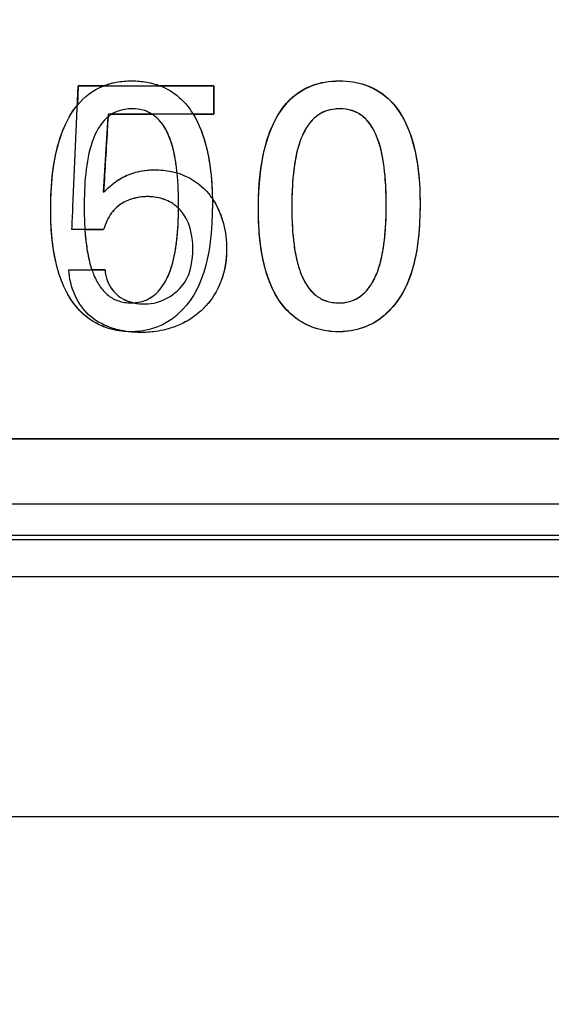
# Model space of a CAD drawing. Header units: inches. Extents: x 0 to 34, y 0 to 22.
# Tile 59 of 73: x 29.15 to 29.319, y 10.546 to 10.86. Entities that reach past the tile are written whole.
import ezdxf

# ---------------------------------------------------------------- set-up
doc = ezdxf.new("R2010")
doc.units = ezdxf.units.IN
doc.header["$LTSCALE"] = 1.87
doc.header["$MEASUREMENT"] = 0
doc.layers.get('0').update_dxf_attribs({"linetype": 'CONTINUOUS'})
doc.layers.add('DATUMCURVES', color=7, linetype='CONTINUOUS')
doc.layers.add('DIMENSIONS', color=7, linetype='CONTINUOUS')
doc.styles.get("Standard").update_dxf_attribs({"font": 'txt', "width": 0.8})
doc.dimstyles.new('DIMSTYLE_1', dxfattribs={"dimtxt": 0.125, "dimasz": 0.18, "dimexe": 0.18, "dimexo": 0.0625, "dimgap": 0.09, "dimtad": 0, "dimtih": 1, "dimtoh": 1, "dimdec": 3, "dimzin": 4, "dimdsep": 46, "dimtxsty": 'STANDARD', "dimblk": '_FILLED', "dimblk1": '_FILLED', "dimblk2": '_FILLED', "dimcen": 0.09, "dimadec": 0, "dimazin": 0, "dimtp": 0.001, "dimtm": 0.001, "dimtfac": 1, "dimtdec": 3, "dimtofl": 0, "dimtmove": 0, "dimatfit": 3, "dimldrblk": '_FILLED', "dimfxl": 1, "dimtolj": 1, "dimtzin": 4, "dimarcsym": 0})

# ---------------------------------------------------------------- blocks, each defined once
blk = doc.blocks.new('_FILLED')
at = {"color": 0, "linetype": 'BYBLOCK'}
blk.add_solid([(0, 0), (-1, 0.1736), (-1, -0.1736)], dxfattribs=at)
blk = doc.blocks.new('*D5')
at = {"layer": 'DIMENSIONS', "color": 2, "linetype": 'CONTINUOUS'}
for p, q in [((31.31045, 11.30172), (31.31045, 11.66172)), ((28.97312, 11.30172), (31.43545, 11.30172)), ((30.1651, 10.55572), (31.43545, 10.55572)), ((31.31045, 10.55572), (31.31045, 10.19572))]:
    blk.add_line(p, q, dxfattribs=at)
at = {"layer": 'DIMENSIONS', "color": 2, "linetype": 'CONTINUOUS', "xscale": 0.18, "yscale": 0.18, "zscale": 0.18}
for p, rotation in [((31.31045, 11.30172), 270), ((31.31045, 10.55572), 90)]:
    blk.add_blockref('_FILLED', p, dxfattribs=dict(at, rotation=rotation))
at = {"layer": 'DIMENSIONS', "color": 2, "linetype": 'CONTINUOUS', "width": 0.8}
for s, p in [('[', (31.22295, 10.8861)), (']', (31.82295, 10.8861)), ('.746', (30.69795, 10.8861)), ('18.95', (31.32295, 10.8861))]:
    blk.add_text(s, height=0.125, dxfattribs=at).set_placement(p)

msp = doc.modelspace()

# ---------------------------------------------------------------- linework, layer by layer
at = {"color": 7, "linetype": 'CONTINUOUS'}
for p, q in [((29.16832, 10.83879), (29.16805, 10.83263)), ((29.17643, 10.83879), (29.16832, 10.83879)), ((29.21154, 10.83879), (29.19444, 10.83879)), ((29.21154, 10.82979), (29.21154, 10.83879)), ((29.17643, 10.80489), (29.17782, 10.82887)), ((29.17911, 10.82979), (29.1918, 10.82979)), ((29.20495, 10.82979), (29.21154, 10.82979)), ((29.17043, 10.79301), (29.17643, 10.79301)), ((29.17687, 10.78012), (29.17268, 10.78012)), ((28.40995, 10.72622), (30.06545, 10.72622)), ((28.38921, 10.70555), (30.08312, 10.70555)), ((28.38921, 10.69555), (30.07813, 10.69555)), ((30.07965, 10.69403), (28.39921, 10.69403)), ((30.11856, 10.68223), (28.39921, 10.68223)), ((30.09229, 10.60572), (26.27861, 10.60572))]:
    msp.add_line(p, q, dxfattribs=at)
for points in [[(29.17643, 10.83879), (29.17899, 10.83979), (29.18193, 10.84036), (29.18533, 10.84036)], [(29.18533, 10.84036), (29.18881, 10.84036), (29.19182, 10.83979), (29.19444, 10.83879)], [(29.24313, 10.83897), (29.24558, 10.83986), (29.24836, 10.84036), (29.25154, 10.84036)], [(29.25154, 10.84036), (29.25465, 10.84036), (29.25738, 10.83991), (29.25979, 10.8391)], [(29.22577, 10.79947), (29.22577, 10.80942), (29.22678, 10.83301), (29.24313, 10.83897)], [(29.25979, 10.8391), (29.27524, 10.83389), (29.27733, 10.81374), (29.27733, 10.80124)], [(29.15954, 10.79947), (29.15954, 10.80719), (29.16015, 10.82309), (29.16805, 10.83263)], [(29.1783, 10.82925), (29.17814, 10.82913), (29.17798, 10.829), (29.17782, 10.82887)], [(29.17911, 10.82979), (29.17883, 10.82962), (29.17856, 10.82944), (29.1783, 10.82925)], [(29.20495, 10.82979), (29.20542, 10.82904), (29.20586, 10.82825), (29.20626, 10.82745)], [(29.20626, 10.82745), (29.21006, 10.81981), (29.21098, 10.8102), (29.21109, 10.80278)], [(29.21109, 10.80278), (29.21135, 10.80239), (29.2116, 10.802), (29.21184, 10.8016)], [(29.16161, 10.78091), (29.16039, 10.78544), (29.15954, 10.79136), (29.15954, 10.79947)], [(29.18338, 10.80189), (29.18233, 10.80137), (29.18135, 10.80072), (29.18049, 10.79994)], [(29.23076, 10.77314), (29.22821, 10.77824), (29.22577, 10.78569), (29.22577, 10.79947)], [(29.27733, 10.80124), (29.27733, 10.78303), (29.27365, 10.7728), (29.26665, 10.76625)], [(29.17896, 10.79825), (29.17781, 10.79669), (29.177, 10.79485), (29.17643, 10.79301)], [(29.17043, 10.79301), (29.17045, 10.79278), (29.17046, 10.79256), (29.17048, 10.79234)], [(29.16455, 10.77314), (29.1635, 10.77524), (29.16246, 10.77773), (29.16161, 10.78091)], [(29.17687, 10.78012), (29.17691, 10.77895), (29.17717, 10.77776), (29.17761, 10.77662)], [(29.26022, 10.77341), (29.26055, 10.77378), (29.26086, 10.77417), (29.26116, 10.77458)], [(29.18238, 10.77096), (29.18329, 10.77044), (29.18428, 10.77005), (29.1853, 10.76978)], [(29.1853, 10.76978), (29.18555, 10.76971), (29.1858, 10.76965), (29.18605, 10.7696)], [(29.26665, 10.76625), (29.26456, 10.76428), (29.26232, 10.76296), (29.26016, 10.76207)]]:
    msp.add_open_spline(points, degree=3, dxfattribs=at)
for points, knots in [([(29.25017, 10.83138), (29.2491, 10.83126), (29.24719, 10.83082), (29.24562, 10.83), (29.24495, 10.82955)], [0, 0, 0, 0, 0.540595, 1, 1, 1, 1]), ([(29.25988, 10.82832), (29.25957, 10.82863), (29.25831, 10.82972), (29.2558, 10.83106), (29.25252, 10.83154), (29.25066, 10.83143), (29.25017, 10.83138)], [0, 0, 0, 0, 0.130578, 0.498667, 0.866756, 1, 1, 1, 1]), ([(29.19986, 10.81101), (29.19979, 10.81165), (29.19928, 10.81615), (29.19763, 10.82334), (29.19439, 10.82801), (29.1921, 10.8296), (29.1918, 10.82979)], [0, 0, 0, 0, 0.070431, 0.503134, 0.935838, 1, 1, 1, 1]), ([(29.24495, 10.82955), (29.24448, 10.82923), (29.24305, 10.8281), (29.24186, 10.82663), (29.24115, 10.8255)], [0, 0, 0, 0, 0.314995, 1, 1, 1, 1]), ([(29.26116, 10.77458), (29.26141, 10.77492), (29.26245, 10.77646), (29.26456, 10.78101), (29.26625, 10.78952), (29.26672, 10.80167), (29.26613, 10.81336), (29.26398, 10.82275), (29.26135, 10.8269), (29.25988, 10.82832)], [0, 0, 0, 0, 0.023256, 0.100993, 0.256469, 0.411945, 0.620281, 0.828617, 1, 1, 1, 1]), ([(29.24115, 10.8255), (29.24029, 10.82414), (29.23828, 10.81975), (29.23666, 10.81083), (29.23628, 10.79894), (29.23674, 10.78968), (29.23802, 10.78276), (29.23947, 10.77824), (29.24146, 10.77454), (29.24362, 10.77221), (29.24569, 10.77087), (29.2474, 10.77013), (29.24901, 10.76975), (29.25016, 10.76962), (29.25093, 10.76958), (29.25115, 10.76957), (29.25143, 10.76957)], [0, 0, 0, 0, 0.072716, 0.205787, 0.338858, 0.504143, 0.586786, 0.669429, 0.752072, 0.834714, 0.876036, 0.917357, 0.958679, 0.979339, 0.98967, 1, 1, 1, 1]), ([(29.17643, 10.80489), (29.17812, 10.80657), (29.18126, 10.80923), (29.18693, 10.81156), (29.19245, 10.81222), (29.19691, 10.81178), (29.19927, 10.81119), (29.19986, 10.81101)], [0, 0, 0, 0, 0.280957, 0.476474, 0.713909, 0.927859, 1, 1, 1, 1]), ([(29.20032, 10.79973), (29.19918, 10.80084), (29.19605, 10.80287), (29.19033, 10.80379), (29.18589, 10.80303), (29.1837, 10.80205), (29.18338, 10.80189)], [0, 0, 0, 0, 0.263496, 0.60423, 0.940582, 1, 1, 1, 1]), ([(29.18049, 10.79994), (29.18032, 10.79979), (29.17977, 10.79926), (29.17928, 10.79867), (29.17896, 10.79825)], [0, 0, 0, 0, 0.301121, 1, 1, 1, 1]), ([(29.1948, 10.77438), (29.1951, 10.77478), (29.19619, 10.77638), (29.19835, 10.78101), (29.2, 10.78936), (29.2003, 10.79644), (29.20032, 10.79973)], [0, 0, 0, 0, 0.067842, 0.258008, 0.638338, 1, 1, 1, 1]), ([(29.21184, 10.8016), (29.21284, 10.79991), (29.21382, 10.79765), (29.21451, 10.79531), (29.21463, 10.79485)], [0, 0, 0, 0, 0.805691, 1, 1, 1, 1]), ([(29.21463, 10.79485), (29.21533, 10.7922), (29.21607, 10.78604), (29.2151, 10.77986), (29.21392, 10.77666)], [0, 0, 0, 0, 0.447075, 1, 1, 1, 1]), ([(29.17048, 10.79234), (29.17059, 10.79086), (29.17092, 10.78753), (29.17167, 10.78346), (29.17239, 10.781), (29.17268, 10.78012)], [0, 0, 0, 0, 0.322375, 0.748182, 1, 1, 1, 1]), ([(29.17761, 10.77662), (29.17834, 10.77473), (29.17989, 10.77257), (29.18196, 10.7712), (29.18238, 10.77096)], [0, 0, 0, 0, 0.806829, 1, 1, 1, 1]), ([(29.19112, 10.77105), (29.1918, 10.77144), (29.19313, 10.77241), (29.19426, 10.77366), (29.1948, 10.77438)], [0, 0, 0, 0, 0.474737, 1, 1, 1, 1]), ([(29.21392, 10.77666), (29.21385, 10.77649), (29.21273, 10.77354), (29.21104, 10.77079), (29.20903, 10.76859)], [0, 0, 0, 0, 0.057021, 1, 1, 1, 1]), ([(29.17636, 10.762), (29.17487, 10.7626), (29.16976, 10.76538), (29.16621, 10.76975), (29.16455, 10.77314)], [0, 0, 0, 0, 0.268177, 1, 1, 1, 1]), ([(29.18605, 10.7696), (29.18617, 10.7696), (29.18671, 10.76964), (29.18786, 10.7698), (29.1895, 10.77024), (29.19063, 10.77077), (29.19112, 10.77105)], [0, 0, 0, 0, 0.054637, 0.256874, 0.66135, 1, 1, 1, 1]), ([(29.24396, 10.7615), (29.24192, 10.76216), (29.23626, 10.76503), (29.23243, 10.76975), (29.23076, 10.77314)], [0, 0, 0, 0, 0.322779, 1, 1, 1, 1]), ([(29.25143, 10.76957), (29.25172, 10.76957), (29.25267, 10.7696), (29.25408, 10.7698), (29.25653, 10.77046), (29.25861, 10.77177), (29.2599, 10.77306), (29.26022, 10.77341)], [0, 0, 0, 0, 0.106793, 0.213586, 0.427173, 0.854346, 1, 1, 1, 1]), ([(29.20903, 10.76859), (29.20877, 10.7683), (29.20662, 10.76604), (29.20402, 10.76423), (29.20156, 10.76303)], [0, 0, 0, 0, 0.125341, 1, 1, 1, 1]), ([(29.18435, 10.76037), (29.1833, 10.7604), (29.18119, 10.7606), (29.17852, 10.76121), (29.17691, 10.76178), (29.17636, 10.762)], [0, 0, 0, 0, 0.34631, 0.77239, 1, 1, 1, 1]), ([(29.20156, 10.76303), (29.20091, 10.76271), (29.19815, 10.76149), (29.1952, 10.76075), (29.19293, 10.76044)], [0, 0, 0, 0, 0.23929, 1, 1, 1, 1]), ([(29.26016, 10.76207), (29.25951, 10.7618), (29.25748, 10.76109), (29.25426, 10.76046), (29.25075, 10.76029), (29.24763, 10.76055), (29.24524, 10.76109), (29.24406, 10.76147), (29.24396, 10.7615)], [0, 0, 0, 0, 0.082685, 0.262262, 0.441839, 0.708454, 0.975068, 1, 1, 1, 1]), ([(29.19293, 10.76044), (29.19137, 10.76022), (29.18849, 10.76004), (29.18563, 10.76021), (29.18435, 10.76037)], [0, 0, 0, 0, 0.54905, 1, 1, 1, 1])]:
    msp.add_open_spline(points, degree=3, knots=knots, dxfattribs=at)
at = {"layer": 'DATUMCURVES', "color": 40, "linetype": 'CONTINUOUS'}
for points in [[(29.17644, 10.83879, 3.1355), (29.1777, 10.83929, 3.1355), (29.17907, 10.83968, 3.1355), (29.18053, 10.83994, 3.1355)], [(29.18053, 10.83994, 3.1355), (29.18202, 10.84021, 3.1355), (29.18362, 10.84036, 3.1355), (29.18533, 10.84036, 3.1355)], [(29.18533, 10.84036, 3.1355), (29.18703, 10.84036, 3.1355), (29.18863, 10.84022, 3.1355), (29.19013, 10.83996, 3.1355)], [(29.19013, 10.83996, 3.1355), (29.19167, 10.8397, 3.1355), (29.1931, 10.8393, 3.1355), (29.19442, 10.83879, 3.1355)], [(29.24305, 10.83893, 3.1355), (29.24552, 10.83984, 3.1355), (29.24833, 10.84034, 3.1355), (29.25154, 10.84034, 3.1355)], [(29.24311, 10.83896, 3.1355), (29.24556, 10.83986, 3.1355), (29.24836, 10.84036, 3.1355), (29.25154, 10.84036, 3.1355)], [(29.25154, 10.84036, 3.1355), (29.25464, 10.84036, 3.1355), (29.25737, 10.83991, 3.1355), (29.25978, 10.8391, 3.1355)], [(29.25154, 10.84034, 3.1355), (29.25461, 10.84034, 3.1355), (29.25731, 10.83991, 3.1355), (29.2597, 10.83911, 3.1355)], [(29.16804, 10.83262, 3.1355), (29.17023, 10.83527, 3.1355), (29.17298, 10.83743, 3.1355), (29.17644, 10.83879, 3.1355)], [(29.19442, 10.83879, 3.1355), (29.19911, 10.83698, 3.1355), (29.20251, 10.83375, 3.1355), (29.20496, 10.82979, 3.1355)], [(29.23677, 10.8352, 3.1355), (29.23856, 10.83676, 3.1355), (29.24064, 10.83804, 3.1355), (29.24305, 10.83893, 3.1355)], [(29.2368, 10.83524, 3.1355), (29.2386, 10.8368, 3.1355), (29.24069, 10.83808, 3.1355), (29.24311, 10.83896, 3.1355)], [(29.2597, 10.83911, 3.1355), (29.26222, 10.83828, 3.1355), (29.26438, 10.83705, 3.1355), (29.26624, 10.83552, 3.1355)], [(29.25978, 10.8391, 3.1355), (29.26228, 10.83826, 3.1355), (29.26444, 10.83702, 3.1355), (29.26629, 10.83549, 3.1355)], [(29.23176, 10.82899, 3.1355), (29.23311, 10.83132, 3.1355), (29.23475, 10.83344, 3.1355), (29.23677, 10.8352, 3.1355)], [(29.23178, 10.82903, 3.1355), (29.23313, 10.83137, 3.1355), (29.23478, 10.83348, 3.1355), (29.2368, 10.83524, 3.1355)], [(29.26624, 10.83552, 3.1355), (29.26831, 10.83382, 3.1355), (29.26999, 10.83176, 3.1355), (29.27137, 10.82946, 3.1355)], [(29.26629, 10.83549, 3.1355), (29.26834, 10.83379, 3.1355), (29.27002, 10.83173, 3.1355), (29.27139, 10.82944, 3.1355)], [(29.16414, 10.82629, 3.1355), (29.16519, 10.82857, 3.1355), (29.16647, 10.83072, 3.1355), (29.16804, 10.83262, 3.1355)], [(29.25165, 10.83146, 3.1355), (29.25116, 10.83146, 3.1355), (29.25066, 10.83143, 3.1355), (29.25018, 10.83138, 3.1355)], [(29.25165, 10.83145, 3.1355), (29.25118, 10.83145, 3.1355), (29.25072, 10.83142, 3.1355), (29.25026, 10.83137, 3.1355)], [(29.25567, 10.83087, 3.1355), (29.25444, 10.83126, 3.1355), (29.25304, 10.83146, 3.1355), (29.25165, 10.83146, 3.1355)], [(29.17845, 10.82936, 3.1355), (29.17824, 10.8292, 3.1355), (29.17803, 10.82904, 3.1355), (29.17782, 10.82887, 3.1355)], [(29.17907, 10.82977, 3.1355), (29.17886, 10.82964, 3.1355), (29.17865, 10.8295, 3.1355), (29.17845, 10.82936, 3.1355)], [(29.20496, 10.82979, 3.1355), (29.20642, 10.82743, 3.1355), (29.20754, 10.82481, 3.1355), (29.2084, 10.82207, 3.1355)], [(29.22829, 10.82063, 3.1355), (29.22914, 10.82356, 3.1355), (29.23027, 10.82643, 3.1355), (29.23178, 10.82903, 3.1355)], [(29.22829, 10.82059, 3.1355), (29.22913, 10.82353, 3.1355), (29.23026, 10.82639, 3.1355), (29.23176, 10.82899, 3.1355)], [(29.26301, 10.82381, 3.1355), (29.26216, 10.8256, 3.1355), (29.26113, 10.82712, 3.1355), (29.2599, 10.82831, 3.1355)], [(29.26303, 10.82375, 3.1355), (29.26218, 10.82555, 3.1355), (29.26115, 10.82707, 3.1355), (29.25993, 10.82826, 3.1355)], [(29.27137, 10.82946, 3.1355), (29.27286, 10.82698, 3.1355), (29.27399, 10.82423, 3.1355), (29.27484, 10.82136, 3.1355)], [(29.27139, 10.82944, 3.1355), (29.27287, 10.82696, 3.1355), (29.274, 10.82421, 3.1355), (29.27485, 10.82135, 3.1355)], [(29.16148, 10.8184, 3.1355), (29.16213, 10.82109, 3.1355), (29.16299, 10.82377, 3.1355), (29.16414, 10.82629, 3.1355)], [(29.19895, 10.81707, 3.1355), (29.19854, 10.81901, 3.1355), (29.19803, 10.82079, 3.1355), (29.19741, 10.82239, 3.1355)], [(29.2084, 10.82207, 3.1355), (29.20934, 10.8191, 3.1355), (29.20996, 10.81599, 3.1355), (29.21037, 10.81294, 3.1355)], [(29.27484, 10.82136, 3.1355), (29.27576, 10.81825, 3.1355), (29.27636, 10.81501, 3.1355), (29.27674, 10.81186, 3.1355)], [(29.27485, 10.82135, 3.1355), (29.27577, 10.81824, 3.1355), (29.27637, 10.815, 3.1355), (29.27674, 10.81185, 3.1355)], [(29.15998, 10.80928, 3.1355), (29.16027, 10.81218, 3.1355), (29.16073, 10.8153, 3.1355), (29.16148, 10.8184, 3.1355)], [(29.22634, 10.81054, 3.1355), (29.22671, 10.81379, 3.1355), (29.22732, 10.81725, 3.1355), (29.22829, 10.82063, 3.1355)], [(29.22634, 10.81053, 3.1355), (29.22671, 10.81377, 3.1355), (29.22731, 10.81722, 3.1355), (29.22829, 10.82059, 3.1355)], [(29.21037, 10.81294, 3.1355), (29.21085, 10.80938, 3.1355), (29.21104, 10.8059, 3.1355), (29.21109, 10.8028, 3.1355)], [(29.27674, 10.81186, 3.1355), (29.27719, 10.80807, 3.1355), (29.27733, 10.8044, 3.1355), (29.27733, 10.80123, 3.1355)], [(29.27674, 10.81185, 3.1355), (29.27719, 10.80806, 3.1355), (29.27733, 10.80441, 3.1355), (29.27733, 10.80124, 3.1355)], [(29.15954, 10.79947, 3.1355), (29.15954, 10.80202, 3.1355), (29.15961, 10.80546, 3.1355), (29.15998, 10.80928, 3.1355)], [(29.22577, 10.79947, 3.1355), (29.22577, 10.8023, 3.1355), (29.22585, 10.80623, 3.1355), (29.22634, 10.81054, 3.1355)], [(29.22577, 10.79946, 3.1355), (29.22577, 10.80229, 3.1355), (29.22585, 10.80622, 3.1355), (29.22634, 10.81053, 3.1355)], [(29.26653, 10.8029, 3.1355), (29.26648, 10.80574, 3.1355), (29.26633, 10.80843, 3.1355), (29.26608, 10.81093, 3.1355)], [(29.26653, 10.80285, 3.1355), (29.26648, 10.80568, 3.1355), (29.26633, 10.80837, 3.1355), (29.26608, 10.81087, 3.1355)], [(29.21109, 10.8028, 3.1355), (29.21109, 10.80227, 3.1355), (29.2111, 10.80175, 3.1355), (29.2111, 10.80124, 3.1355)], [(29.16003, 10.78961, 3.1355), (29.15972, 10.79248, 3.1355), (29.15954, 10.79574, 3.1355), (29.15954, 10.79947, 3.1355)], [(29.20001, 10.79211, 3.1355), (29.20022, 10.79466, 3.1355), (29.20031, 10.79725, 3.1355), (29.20032, 10.79973, 3.1355)], [(29.2111, 10.80124, 3.1355), (29.2111, 10.78303, 3.1355), (29.20743, 10.7728, 3.1355), (29.20043, 10.76625, 3.1355)], [(29.22626, 10.78961, 3.1355), (29.22595, 10.79249, 3.1355), (29.22577, 10.79574, 3.1355), (29.22577, 10.79947, 3.1355)], [(29.22626, 10.78962, 3.1355), (29.22595, 10.79249, 3.1355), (29.22577, 10.79575, 3.1355), (29.22577, 10.79946, 3.1355)], [(29.23643, 10.79976, 3.1355), (29.23644, 10.79685, 3.1355), (29.23654, 10.79408, 3.1355), (29.23676, 10.79147, 3.1355)], [(29.27733, 10.80124, 3.1355), (29.27733, 10.79732, 3.1355), (29.27715, 10.79376, 3.1355), (29.27682, 10.79054, 3.1355)], [(29.27733, 10.80123, 3.1355), (29.27733, 10.7973, 3.1355), (29.27715, 10.79374, 3.1355), (29.27682, 10.79051, 3.1355)], [(29.17896, 10.79825, 3.1355), (29.17781, 10.79669, 3.1355), (29.177, 10.79485, 3.1355), (29.17643, 10.79301, 3.1355)], [(29.23076, 10.77312, 3.1355), (29.2289, 10.77685, 3.1355), (29.2271, 10.78183, 3.1355), (29.22626, 10.78962, 3.1355)], [(29.27682, 10.79051, 3.1355), (29.27558, 10.77878, 3.1355), (29.27214, 10.77138, 3.1355), (29.26665, 10.76623, 3.1355)], [(29.27682, 10.79054, 3.1355), (29.27644, 10.7869, 3.1355), (29.27584, 10.78369, 3.1355), (29.27504, 10.78082, 3.1355)], [(29.16161, 10.7809, 3.1355), (29.16095, 10.78335, 3.1355), (29.1604, 10.78621, 3.1355), (29.16003, 10.78961, 3.1355)], [(29.22783, 10.7809, 3.1355), (29.22718, 10.78335, 3.1355), (29.22663, 10.78621, 3.1355), (29.22626, 10.78961, 3.1355)], [(29.26392, 10.78003, 3.1355), (29.26466, 10.78213, 3.1355), (29.2652, 10.78443, 3.1355), (29.26559, 10.78684, 3.1355)], [(29.26393, 10.78004, 3.1355), (29.26466, 10.78214, 3.1355), (29.2652, 10.78444, 3.1355), (29.2656, 10.78684, 3.1355)], [(29.21564, 10.78589, 3.1355), (29.21555, 10.78276, 3.1355), (29.21501, 10.77964, 3.1355), (29.21393, 10.7767, 3.1355)], [(29.16455, 10.77314, 3.1355), (29.1635, 10.77524, 3.1355), (29.16247, 10.77773, 3.1355), (29.16161, 10.7809, 3.1355)], [(29.23076, 10.77314, 3.1355), (29.22971, 10.77524, 3.1355), (29.22868, 10.77773, 3.1355), (29.22783, 10.7809, 3.1355)], [(29.27504, 10.78082, 3.1355), (29.27417, 10.77768, 3.1355), (29.27304, 10.77497, 3.1355), (29.27168, 10.7726, 3.1355)], [(29.17687, 10.78012, 3.1355), (29.17691, 10.77895, 3.1355), (29.17716, 10.77776, 3.1355), (29.1776, 10.77663, 3.1355)], [(29.1776, 10.77663, 3.1355), (29.17806, 10.77546, 3.1355), (29.1787, 10.77436, 3.1355), (29.17949, 10.7734, 3.1355)], [(29.16944, 10.76648, 3.1355), (29.16737, 10.76845, 3.1355), (29.16573, 10.77074, 3.1355), (29.16455, 10.77314, 3.1355)], [(29.18238, 10.77096, 3.1355), (29.18351, 10.77032, 3.1355), (29.18476, 10.76987, 3.1355), (29.18605, 10.7696, 3.1355)], [(29.23619, 10.76598, 3.1355), (29.23386, 10.76806, 3.1355), (29.23204, 10.77054, 3.1355), (29.23076, 10.77314, 3.1355)], [(29.27168, 10.7726, 3.1355), (29.27026, 10.77014, 3.1355), (29.26858, 10.76806, 3.1355), (29.26665, 10.76625, 3.1355)], [(29.18522, 10.76957, 3.1355), (29.18543, 10.76957, 3.1355), (29.18574, 10.76958, 3.1355), (29.18605, 10.7696, 3.1355)], [(29.18605, 10.7696, 3.1355), (29.18724, 10.76934, 3.1355), (29.18846, 10.76923, 3.1355), (29.18965, 10.76923, 3.1355)], [(29.20822, 10.76774, 3.1355), (29.20629, 10.76581, 3.1355), (29.20403, 10.76423, 3.1355), (29.20158, 10.76303, 3.1355)], [(29.20904, 10.76859, 3.1355), (29.20877, 10.7683, 3.1355), (29.2085, 10.76802, 3.1355), (29.20822, 10.76774, 3.1355)], [(29.26665, 10.76625, 3.1355), (29.26456, 10.76428, 3.1355), (29.26233, 10.76296, 3.1355), (29.26017, 10.76207, 3.1355)], [(29.18429, 10.76038, 3.1355), (29.18283, 10.76056, 3.1355), (29.18139, 10.76085, 3.1355), (29.17998, 10.76126, 3.1355)]]:
    msp.add_open_spline(points, degree=3, dxfattribs=at)
for points, knots in [([(29.16632, 10.79301, 3.1355), (29.16643, 10.79539, 3.1355), (29.16709, 10.81065, 3.1355), (29.16775, 10.82591, 3.1355), (29.16832, 10.83879, 3.1355)], [0, 0, 0, 0, 0.15625, 1, 1, 1, 1]), ([(29.16832, 10.83879, 3.1355), (29.17057, 10.83879, 3.1355), (29.18498, 10.83879, 3.1355), (29.19938, 10.83879, 3.1355), (29.21154, 10.83879, 3.1355)], [0, 0, 0, 0, 0.15625, 1, 1, 1, 1]), ([(29.21154, 10.83879, 3.1355), (29.21154, 10.83832, 3.1355), (29.21154, 10.83532, 3.1355), (29.21154, 10.83232, 3.1355), (29.21154, 10.82979, 3.1355)], [0, 0, 0, 0, 0.15625, 1, 1, 1, 1]), ([(29.18543, 10.83146, 3.1355), (29.18385, 10.83146, 3.1355), (29.18152, 10.83105, 3.1355), (29.17964, 10.83012, 3.1355), (29.17907, 10.82977, 3.1355)], [0, 0, 0, 0, 0.672206, 1, 1, 1, 1]), ([(29.19179, 10.82979, 3.1355), (29.19107, 10.83024, 3.1355), (29.18917, 10.83112, 3.1355), (29.18681, 10.83146, 3.1355), (29.18543, 10.83146, 3.1355)], [0, 0, 0, 0, 0.412511, 1, 1, 1, 1]), ([(29.25018, 10.83138, 3.1355), (29.24911, 10.83127, 3.1355), (29.24721, 10.83083, 3.1355), (29.24563, 10.83001, 3.1355), (29.24497, 10.82957, 3.1355)], [0, 0, 0, 0, 0.54368, 1, 1, 1, 1]), ([(29.25026, 10.83137, 3.1355), (29.24916, 10.83126, 3.1355), (29.24725, 10.83083, 3.1355), (29.24567, 10.83001, 3.1355), (29.24502, 10.82958, 3.1355)], [0, 0, 0, 0, 0.555972, 1, 1, 1, 1]), ([(29.25573, 10.83083, 3.1355), (29.2557, 10.83084, 3.1355), (29.25445, 10.83124, 3.1355), (29.25302, 10.83145, 3.1355), (29.25165, 10.83145, 3.1355)], [0, 0, 0, 0, 0.025613, 1, 1, 1, 1]), ([(29.2599, 10.82831, 3.1355), (29.25958, 10.82862, 3.1355), (29.25833, 10.82971, 3.1355), (29.25689, 10.83048, 3.1355), (29.25567, 10.83087, 3.1355)], [0, 0, 0, 0, 0.266282, 1, 1, 1, 1]), ([(29.25993, 10.82826, 3.1355), (29.2596, 10.82859, 3.1355), (29.25835, 10.82967, 3.1355), (29.25692, 10.83045, 3.1355), (29.25573, 10.83083, 3.1355)], [0, 0, 0, 0, 0.276219, 1, 1, 1, 1]), ([(29.17782, 10.82887, 3.1355), (29.17767, 10.82875, 3.1355), (29.17545, 10.8268, 3.1355), (29.17235, 10.82134, 3.1355), (29.17044, 10.81083, 3.1355), (29.17013, 10.80092, 3.1355), (29.17029, 10.79524, 3.1355), (29.17043, 10.793, 3.1355)], [0, 0, 0, 0, 0.018584, 0.283695, 0.548806, 0.813916, 1, 1, 1, 1]), ([(29.17788, 10.82979, 3.1355), (29.1778, 10.8285, 3.1355), (29.17732, 10.82019, 3.1355), (29.17683, 10.81189, 3.1355), (29.17643, 10.80489, 3.1355)], [0, 0, 0, 0, 0.15625, 1, 1, 1, 1]), ([(29.21154, 10.82979, 3.1355), (29.20979, 10.82979, 3.1355), (29.19857, 10.82979, 3.1355), (29.18735, 10.82979, 3.1355), (29.17788, 10.82979, 3.1355)], [0, 0, 0, 0, 0.15625, 1, 1, 1, 1]), ([(29.19504, 10.82676, 3.1355), (29.19434, 10.8277, 3.1355), (29.19329, 10.82877, 3.1355), (29.1921, 10.8296, 3.1355), (29.19179, 10.82979, 3.1355)], [0, 0, 0, 0, 0.751904, 1, 1, 1, 1]), ([(29.24502, 10.82958, 3.1355), (29.24451, 10.82925, 3.1355), (29.24306, 10.8281, 3.1355), (29.24185, 10.8266, 3.1355), (29.24114, 10.82546, 3.1355)], [0, 0, 0, 0, 0.322805, 1, 1, 1, 1]), ([(29.24497, 10.82957, 3.1355), (29.24449, 10.82924, 3.1355), (29.24306, 10.82811, 3.1355), (29.24186, 10.82663, 3.1355), (29.24115, 10.8255, 3.1355)], [0, 0, 0, 0, 0.317546, 1, 1, 1, 1]), ([(29.19741, 10.82239, 3.1355), (29.19736, 10.82252, 3.1355), (29.19669, 10.82417, 3.1355), (29.1959, 10.82561, 3.1355), (29.19504, 10.82676, 3.1355)], [0, 0, 0, 0, 0.076774, 1, 1, 1, 1]), ([(29.24115, 10.8255, 3.1355), (29.24029, 10.82413, 3.1355), (29.2392, 10.82176, 3.1355), (29.23841, 10.81908, 3.1355), (29.23817, 10.81812, 3.1355)], [0, 0, 0, 0, 0.651597, 1, 1, 1, 1]), ([(29.24114, 10.82546, 3.1355), (29.24028, 10.8241, 3.1355), (29.2392, 10.82174, 3.1355), (29.23842, 10.81908, 3.1355), (29.23818, 10.81813, 3.1355)], [0, 0, 0, 0, 0.652855, 1, 1, 1, 1]), ([(29.26498, 10.81789, 3.1355), (29.26458, 10.81967, 3.1355), (29.26395, 10.8217, 3.1355), (29.26317, 10.82347, 3.1355), (29.26301, 10.82381, 3.1355)], [0, 0, 0, 0, 0.804206, 1, 1, 1, 1]), ([(29.26499, 10.81783, 3.1355), (29.26458, 10.81962, 3.1355), (29.26396, 10.82165, 3.1355), (29.26318, 10.82343, 3.1355), (29.26303, 10.82375, 3.1355)], [0, 0, 0, 0, 0.811885, 1, 1, 1, 1]), ([(29.23818, 10.81813, 3.1355), (29.23759, 10.81579, 3.1355), (29.2371, 10.81276, 3.1355), (29.23681, 10.80966, 3.1355), (29.23677, 10.80912, 3.1355)], [0, 0, 0, 0, 0.826134, 1, 1, 1, 1]), ([(29.23817, 10.81812, 3.1355), (29.23758, 10.81578, 3.1355), (29.2371, 10.81275, 3.1355), (29.23681, 10.80966, 3.1355), (29.23677, 10.80912, 3.1355)], [0, 0, 0, 0, 0.824095, 1, 1, 1, 1]), ([(29.26608, 10.81093, 3.1355), (29.26601, 10.8116, 3.1355), (29.26573, 10.81406, 3.1355), (29.26534, 10.81634, 3.1355), (29.26498, 10.81789, 3.1355)], [0, 0, 0, 0, 0.26615, 1, 1, 1, 1]), ([(29.19986, 10.81102, 3.1355), (29.19979, 10.81166, 3.1355), (29.19955, 10.81377, 3.1355), (29.19922, 10.81575, 3.1355), (29.19895, 10.81707, 3.1355)], [0, 0, 0, 0, 0.296639, 1, 1, 1, 1]), ([(29.26608, 10.81087, 3.1355), (29.26602, 10.81155, 3.1355), (29.26574, 10.81401, 3.1355), (29.26535, 10.81629, 3.1355), (29.26499, 10.81783, 3.1355)], [0, 0, 0, 0, 0.273111, 1, 1, 1, 1]), ([(29.1842, 10.81038, 3.1355), (29.185, 10.81072, 3.1355), (29.18763, 10.81162, 3.1355), (29.19041, 10.81197, 3.1355), (29.19232, 10.81201, 3.1355)], [0, 0, 0, 0, 0.311201, 1, 1, 1, 1]), ([(29.19232, 10.81201, 3.1355), (29.19243, 10.81201, 3.1355), (29.19436, 10.81203, 3.1355), (29.1969, 10.81178, 3.1355), (29.19926, 10.81119, 3.1355), (29.19984, 10.81102, 3.1355)], [0, 0, 0, 0, 0.043013, 0.760479, 1, 1, 1, 1]), ([(29.17643, 10.80489, 3.1355), (29.17812, 10.80657, 3.1355), (29.18059, 10.80867, 3.1355), (29.18346, 10.81007, 3.1355), (29.1842, 10.81038, 3.1355)], [0, 0, 0, 0, 0.749226, 1, 1, 1, 1]), ([(29.19984, 10.81102, 3.1355), (29.20084, 10.81072, 3.1355), (29.20467, 10.80928, 3.1355), (29.20852, 10.80626, 3.1355), (29.21073, 10.80329, 3.1355), (29.21109, 10.80277, 3.1355)], [0, 0, 0, 0, 0.220513, 0.864955, 1, 1, 1, 1]), ([(29.20032, 10.79973, 3.1355), (29.20033, 10.7999, 3.1355), (29.20035, 10.80394, 3.1355), (29.20019, 10.80771, 3.1355), (29.19986, 10.81102, 3.1355)], [0, 0, 0, 0, 0.041556, 1, 1, 1, 1]), ([(29.23677, 10.80912, 3.1355), (29.23651, 10.80605, 3.1355), (29.23634, 10.7998, 3.1355), (29.23654, 10.79411, 3.1355), (29.23677, 10.79141, 3.1355)], [0, 0, 0, 0, 0.494471, 1, 1, 1, 1]), ([(29.23677, 10.80912, 3.1355), (29.23651, 10.80606, 3.1355), (29.23642, 10.80288, 3.1355), (29.23643, 10.79985, 3.1355), (29.23643, 10.79976, 3.1355)], [0, 0, 0, 0, 0.97125, 1, 1, 1, 1]), ([(29.18906, 10.8034, 3.1355), (29.18745, 10.80328, 3.1355), (29.18551, 10.80286, 3.1355), (29.18371, 10.80205, 3.1355), (29.18338, 10.80189, 3.1355)], [0, 0, 0, 0, 0.818272, 1, 1, 1, 1]), ([(29.1951, 10.80279, 3.1355), (29.19355, 10.80326, 3.1355), (29.19151, 10.80351, 3.1355), (29.18948, 10.80343, 3.1355), (29.18906, 10.8034, 3.1355)], [0, 0, 0, 0, 0.794101, 1, 1, 1, 1]), ([(29.20032, 10.79974, 3.1355), (29.19917, 10.80084, 3.1355), (29.19743, 10.80197, 3.1355), (29.19552, 10.80266, 3.1355), (29.1951, 10.80279, 3.1355)], [0, 0, 0, 0, 0.781676, 1, 1, 1, 1]), ([(29.21109, 10.80277, 3.1355), (29.21246, 10.80076, 3.1355), (29.21369, 10.7981, 3.1355), (29.2145, 10.79532, 3.1355), (29.21462, 10.79487, 3.1355)], [0, 0, 0, 0, 0.838531, 1, 1, 1, 1]), ([(29.26639, 10.79454, 3.1355), (29.26649, 10.79647, 3.1355), (29.26656, 10.79931, 3.1355), (29.26654, 10.80203, 3.1355), (29.26653, 10.8029, 3.1355)], [0, 0, 0, 0, 0.673453, 1, 1, 1, 1]), ([(29.26639, 10.79453, 3.1355), (29.26649, 10.79645, 3.1355), (29.26656, 10.79928, 3.1355), (29.26654, 10.80199, 3.1355), (29.26653, 10.80285, 3.1355)], [0, 0, 0, 0, 0.676587, 1, 1, 1, 1]), ([(29.18338, 10.80189, 3.1355), (29.18213, 10.80127, 3.1355), (29.18052, 10.80015, 3.1355), (29.17928, 10.79868, 3.1355), (29.17896, 10.79825, 3.1355)], [0, 0, 0, 0, 0.723372, 1, 1, 1, 1]), ([(29.20488, 10.7869, 3.1355), (29.20488, 10.79118, 3.1355), (29.20372, 10.79622, 3.1355), (29.20053, 10.79953, 3.1355), (29.20032, 10.79974, 3.1355)], [0, 0, 0, 0, 0.935383, 1, 1, 1, 1]), ([(29.17643, 10.79301, 3.1355), (29.1759, 10.79301, 3.1355), (29.17253, 10.79301, 3.1355), (29.16916, 10.79301, 3.1355), (29.16632, 10.79301, 3.1355)], [0, 0, 0, 0, 0.15625, 1, 1, 1, 1]), ([(29.17043, 10.793, 3.1355), (29.17055, 10.79128, 3.1355), (29.17077, 10.78899, 3.1355), (29.17109, 10.78682, 3.1355), (29.17119, 10.78623, 3.1355)], [0, 0, 0, 0, 0.720471, 1, 1, 1, 1]), ([(29.21462, 10.79487, 3.1355), (29.21533, 10.79221, 3.1355), (29.2157, 10.78919, 3.1355), (29.21565, 10.78616, 3.1355), (29.21564, 10.78589, 3.1355)], [0, 0, 0, 0, 0.912517, 1, 1, 1, 1]), ([(29.26559, 10.78684, 3.1355), (29.26574, 10.78776, 3.1355), (29.26609, 10.7903, 3.1355), (29.2663, 10.7929, 3.1355), (29.26639, 10.79454, 3.1355)], [0, 0, 0, 0, 0.368169, 1, 1, 1, 1]), ([(29.2656, 10.78684, 3.1355), (29.26574, 10.78776, 3.1355), (29.26609, 10.79029, 3.1355), (29.2663, 10.79289, 3.1355), (29.26639, 10.79453, 3.1355)], [0, 0, 0, 0, 0.367069, 1, 1, 1, 1]), ([(29.1991, 10.78529, 3.1355), (29.19938, 10.78671, 3.1355), (29.19972, 10.78897, 3.1355), (29.19994, 10.79128, 3.1355), (29.20001, 10.79211, 3.1355)], [0, 0, 0, 0, 0.643671, 1, 1, 1, 1]), ([(29.23676, 10.79147, 3.1355), (29.23686, 10.79029, 3.1355), (29.23713, 10.78777, 3.1355), (29.23754, 10.78541, 3.1355), (29.2378, 10.78417, 3.1355)], [0, 0, 0, 0, 0.452133, 1, 1, 1, 1]), ([(29.23677, 10.79141, 3.1355), (29.23686, 10.79025, 3.1355), (29.23719, 10.78725, 3.1355), (29.23802, 10.78275, 3.1355), (29.23904, 10.77957, 3.1355), (29.23969, 10.77806, 3.1355), (29.23976, 10.77791, 3.1355)], [0, 0, 0, 0, 0.221112, 0.589502, 0.957892, 1, 1, 1, 1]), ([(29.18965, 10.76923, 3.1355), (29.19447, 10.76923, 3.1355), (29.20361, 10.77423, 3.1355), (29.20488, 10.78323, 3.1355), (29.20488, 10.7869, 3.1355)], [0, 0, 0, 0, 0.56726, 1, 1, 1, 1]), ([(29.17119, 10.78623, 3.1355), (29.17139, 10.78506, 3.1355), (29.17182, 10.78294, 3.1355), (29.17239, 10.781, 3.1355), (29.17268, 10.78012, 3.1355)], [0, 0, 0, 0, 0.528312, 1, 1, 1, 1]), ([(29.19742, 10.77924, 3.1355), (29.19748, 10.77941, 3.1355), (29.19818, 10.78129, 3.1355), (29.19872, 10.78334, 3.1355), (29.1991, 10.78529, 3.1355)], [0, 0, 0, 0, 0.089006, 1, 1, 1, 1]), ([(29.2378, 10.78417, 3.1355), (29.2379, 10.78373, 3.1355), (29.23838, 10.78165, 3.1355), (29.23904, 10.77958, 3.1355), (29.23968, 10.77808, 3.1355), (29.23975, 10.77794, 3.1355)], [0, 0, 0, 0, 0.192232, 0.920869, 1, 1, 1, 1]), ([(29.16532, 10.78012, 3.1355), (29.16592, 10.78012, 3.1355), (29.16977, 10.78012, 3.1355), (29.17362, 10.78012, 3.1355), (29.17687, 10.78012, 3.1355)], [0, 0, 0, 0, 0.15625, 1, 1, 1, 1]), ([(29.17998, 10.76126, 3.1355), (29.17981, 10.76131, 3.1355), (29.17704, 10.76214, 3.1355), (29.16933, 10.76593, 3.1355), (29.16555, 10.77464, 3.1355), (29.16532, 10.78012, 3.1355)], [0, 0, 0, 0, 0.021611, 0.344309, 1, 1, 1, 1]), ([(29.17268, 10.78012, 3.1355), (29.17289, 10.77952, 3.1355), (29.17364, 10.77751, 3.1355), (29.17524, 10.77454, 3.1355), (29.17741, 10.77221, 3.1355), (29.17947, 10.77087, 3.1355), (29.18119, 10.77013, 3.1355), (29.1828, 10.76975, 3.1355), (29.18394, 10.76962, 3.1355), (29.18472, 10.76958, 3.1355), (29.18494, 10.76957, 3.1355), (29.18522, 10.76957, 3.1355)], [0, 0, 0, 0, 0.092656, 0.319492, 0.546328, 0.659746, 0.773164, 0.886582, 0.943291, 0.971646, 1, 1, 1, 1]), ([(29.19479, 10.77437, 3.1355), (29.1951, 10.77477, 3.1355), (29.1961, 10.77624, 3.1355), (29.19692, 10.77794, 3.1355), (29.19742, 10.77924, 3.1355)], [0, 0, 0, 0, 0.289633, 1, 1, 1, 1]), ([(29.23975, 10.77794, 3.1355), (29.24028, 10.77674, 3.1355), (29.24124, 10.77501, 3.1355), (29.2424, 10.77359, 3.1355), (29.24286, 10.7731, 3.1355)], [0, 0, 0, 0, 0.627204, 1, 1, 1, 1]), ([(29.23976, 10.77791, 3.1355), (29.24028, 10.77672, 3.1355), (29.24124, 10.77499, 3.1355), (29.2424, 10.77358, 3.1355), (29.24287, 10.77309, 3.1355)], [0, 0, 0, 0, 0.62418, 1, 1, 1, 1]), ([(29.26115, 10.77456, 3.1355), (29.2614, 10.7749, 3.1355), (29.26244, 10.77645, 3.1355), (29.26332, 10.77834, 3.1355), (29.26389, 10.77994, 3.1355), (29.26393, 10.78004, 3.1355)], [0, 0, 0, 0, 0.221632, 0.95091, 1, 1, 1, 1]), ([(29.26115, 10.77456, 3.1355), (29.2614, 10.7749, 3.1355), (29.26244, 10.77645, 3.1355), (29.26332, 10.77834, 3.1355), (29.26389, 10.77993, 3.1355), (29.26392, 10.78003, 3.1355)], [0, 0, 0, 0, 0.223337, 0.953065, 1, 1, 1, 1]), ([(29.1911, 10.77104, 3.1355), (29.19179, 10.77143, 3.1355), (29.19312, 10.7724, 3.1355), (29.19425, 10.77365, 3.1355), (29.19479, 10.77437, 3.1355)], [0, 0, 0, 0, 0.478828, 1, 1, 1, 1]), ([(29.21393, 10.7767, 3.1355), (29.21386, 10.77652, 3.1355), (29.21273, 10.77356, 3.1355), (29.21104, 10.7708, 3.1355), (29.20904, 10.76859, 3.1355)], [0, 0, 0, 0, 0.061143, 1, 1, 1, 1]), ([(29.25712, 10.77093, 3.1355), (29.25789, 10.77135, 3.1355), (29.25934, 10.77239, 3.1355), (29.26057, 10.77377, 3.1355), (29.26115, 10.77456, 3.1355)], [0, 0, 0, 0, 0.480589, 1, 1, 1, 1]), ([(29.25712, 10.77093, 3.1355), (29.25789, 10.77135, 3.1355), (29.25934, 10.77239, 3.1355), (29.26057, 10.77377, 3.1355), (29.26115, 10.77456, 3.1355)], [0, 0, 0, 0, 0.479558, 1, 1, 1, 1]), ([(29.17949, 10.7734, 3.1355), (29.18, 10.77279, 3.1355), (29.18091, 10.77189, 3.1355), (29.18196, 10.7712, 3.1355), (29.18238, 10.77096, 3.1355)], [0, 0, 0, 0, 0.618673, 1, 1, 1, 1]), ([(29.18605, 10.7696, 3.1355), (29.18617, 10.7696, 3.1355), (29.18671, 10.76964, 3.1355), (29.18786, 10.7698, 3.1355), (29.18949, 10.77024, 3.1355), (29.19062, 10.77077, 3.1355), (29.1911, 10.77104, 3.1355)], [0, 0, 0, 0, 0.054795, 0.257917, 0.66416, 1, 1, 1, 1]), ([(29.26665, 10.76623, 3.1355), (29.26393, 10.76368, 3.1355), (29.25949, 10.76147, 3.1355), (29.25426, 10.76044, 3.1355), (29.25075, 10.76028, 3.1355), (29.24763, 10.76054, 3.1355), (29.24307, 10.76158, 3.1355), (29.23632, 10.76494, 3.1355), (29.23243, 10.76973, 3.1355), (29.23076, 10.77312, 3.1355)], [0, 0, 0, 0, 0.125978, 0.188967, 0.251956, 0.345461, 0.438967, 0.625978, 1, 1, 1, 1]), ([(29.24286, 10.7731, 3.1355), (29.24327, 10.77267, 3.1355), (29.24417, 10.77186, 3.1355), (29.24558, 10.77094, 3.1355), (29.24659, 10.77048, 3.1355), (29.24705, 10.77031, 3.1355)], [0, 0, 0, 0, 0.345333, 0.712572, 1, 1, 1, 1]), ([(29.24287, 10.77309, 3.1355), (29.24328, 10.77266, 3.1355), (29.24417, 10.77185, 3.1355), (29.24558, 10.77094, 3.1355), (29.24659, 10.77048, 3.1355), (29.24705, 10.77031, 3.1355)], [0, 0, 0, 0, 0.34335, 0.711185, 1, 1, 1, 1]), ([(29.25143, 10.76957, 3.1355), (29.25172, 10.76957, 3.1355), (29.25267, 10.7696, 3.1355), (29.25408, 10.7698, 3.1355), (29.25563, 10.77021, 3.1355), (29.2567, 10.7707, 3.1355), (29.25712, 10.77093, 3.1355)], [0, 0, 0, 0, 0.184105, 0.36821, 0.73642, 1, 1, 1, 1]), ([(29.25143, 10.76957, 3.1355), (29.25172, 10.76957, 3.1355), (29.25267, 10.7696, 3.1355), (29.25408, 10.7698, 3.1355), (29.25563, 10.77021, 3.1355), (29.2567, 10.7707, 3.1355), (29.25712, 10.77093, 3.1355)], [0, 0, 0, 0, 0.184014, 0.368029, 0.736058, 1, 1, 1, 1]), ([(29.24705, 10.77031, 3.1355), (29.24718, 10.77027, 3.1355), (29.24791, 10.77001, 3.1355), (29.24901, 10.76975, 3.1355), (29.25016, 10.76962, 3.1355), (29.25093, 10.76958, 3.1355), (29.25115, 10.76957, 3.1355), (29.25143, 10.76957, 3.1355)], [0, 0, 0, 0, 0.098014, 0.549007, 0.774504, 0.887252, 1, 1, 1, 1]), ([(29.24705, 10.77031, 3.1355), (29.24718, 10.77026, 3.1355), (29.24791, 10.77001, 3.1355), (29.24901, 10.76975, 3.1355), (29.25016, 10.76962, 3.1355), (29.25093, 10.76958, 3.1355), (29.25115, 10.76957, 3.1355), (29.25143, 10.76957, 3.1355)], [0, 0, 0, 0, 0.096994, 0.548497, 0.774248, 0.887124, 1, 1, 1, 1]), ([(29.17638, 10.76199, 3.1355), (29.17488, 10.7626, 3.1355), (29.17241, 10.76394, 3.1355), (29.1703, 10.76566, 3.1355), (29.16944, 10.76648, 3.1355)], [0, 0, 0, 0, 0.556147, 1, 1, 1, 1]), ([(29.20043, 10.76625, 3.1355), (29.19772, 10.76369, 3.1355), (29.19327, 10.76148, 3.1355), (29.1885, 10.76055, 3.1355), (29.18676, 10.76041, 3.1355), (29.18612, 10.76038, 3.1355)], [0, 0, 0, 0, 0.549347, 0.82402, 1, 1, 1, 1]), ([(29.24398, 10.7615, 3.1355), (29.24193, 10.76216, 3.1355), (29.2392, 10.76354, 3.1355), (29.2369, 10.76535, 3.1355), (29.23619, 10.76598, 3.1355)], [0, 0, 0, 0, 0.671624, 1, 1, 1, 1]), ([(29.18434, 10.76037, 3.1355), (29.18329, 10.7604, 3.1355), (29.18119, 10.7606, 3.1355), (29.17852, 10.76121, 3.1355), (29.17692, 10.76178, 3.1355), (29.17638, 10.76199, 3.1355)], [0, 0, 0, 0, 0.346297, 0.773671, 1, 1, 1, 1]), ([(29.20158, 10.76303, 3.1355), (29.20092, 10.76271, 3.1355), (29.19815, 10.76149, 3.1355), (29.19521, 10.76076, 3.1355), (29.19294, 10.76044, 3.1355)], [0, 0, 0, 0, 0.240602, 1, 1, 1, 1]), ([(29.25269, 10.7604, 3.1355), (29.25221, 10.76037, 3.1355), (29.25033, 10.76033, 3.1355), (29.24763, 10.76055, 3.1355), (29.24525, 10.76109, 3.1355), (29.24407, 10.76146, 3.1355), (29.24398, 10.7615, 3.1355)], [0, 0, 0, 0, 0.131912, 0.547455, 0.962998, 1, 1, 1, 1]), ([(29.26017, 10.76207, 3.1355), (29.25952, 10.76181, 3.1355), (29.25748, 10.76109, 3.1355), (29.25487, 10.76058, 3.1355), (29.25323, 10.76043, 3.1355), (29.25269, 10.7604, 3.1355)], [0, 0, 0, 0, 0.232205, 0.73446, 1, 1, 1, 1]), ([(29.19294, 10.76044, 3.1355), (29.19137, 10.76022, 3.1355), (29.18847, 10.76004, 3.1355), (29.18559, 10.76021, 3.1355), (29.18429, 10.76038, 3.1355)], [0, 0, 0, 0, 0.545453, 1, 1, 1, 1]), ([(29.18612, 10.76038, 3.1355), (29.18577, 10.76037, 3.1355), (29.18516, 10.76036, 3.1355), (29.18459, 10.76036, 3.1355), (29.18434, 10.76037, 3.1355)], [0, 0, 0, 0, 0.561041, 1, 1, 1, 1]), ([(30.06544, 10.72622, 3.1355), (29.97922, 10.72622, 3.1355), (29.42739, 10.72622, 3.1355), (28.87556, 10.72622, 3.1355), (28.40995, 10.72622, 3.1355)], [0, 0, 0, 0, 0.15625, 1, 1, 1, 1]), ([(28.40995, 10.72622, 3.1355), (28.49617, 10.72622, 3.1355), (29.048, 10.72622, 3.1355), (29.59983, 10.72622, 3.1355), (30.06544, 10.72622, 3.1355)], [0, 0, 0, 0, 0.15625, 1, 1, 1, 1]), ([(30.06544, 10.72622, 3.1355), (29.97921, 10.72622, 3.1355), (29.42738, 10.72622, 3.1355), (28.87555, 10.72622, 3.1355), (28.40995, 10.72622, 3.1355)], [0, 0, 0, 0, 0.15625, 1, 1, 1, 1]), ([(28.40995, 10.72622, 3.1355), (28.49617, 10.72622, 3.1355), (29.048, 10.72622, 3.1355), (29.59983, 10.72622, 3.1355), (30.06544, 10.72622, 3.1355)], [0, 0, 0, 0, 0.15625, 1, 1, 1, 1])]:
    msp.add_open_spline(points, degree=3, knots=knots, dxfattribs=at)

# ---------------------------------------------------------------- dimensions: what is measured, and where the dimension line sits
at = {"layer": 'DIMENSIONS', "color": 2, "linetype": 'CONTINUOUS'}
dim = msp.add_linear_dim(base=(31.31045, 10.55572), p1=(28.97312, 11.30172), p2=(30.1651, 10.55572), angle=270, dimstyle='DIMSTYLE_1', dxfattribs=at)
dim.commit()
dim.dimension.update_dxf_attribs({"geometry": '*D5', "text_midpoint": (31.31045, 10.9486), "dimtype": 160})

doc.saveas('drawing.dxf')
